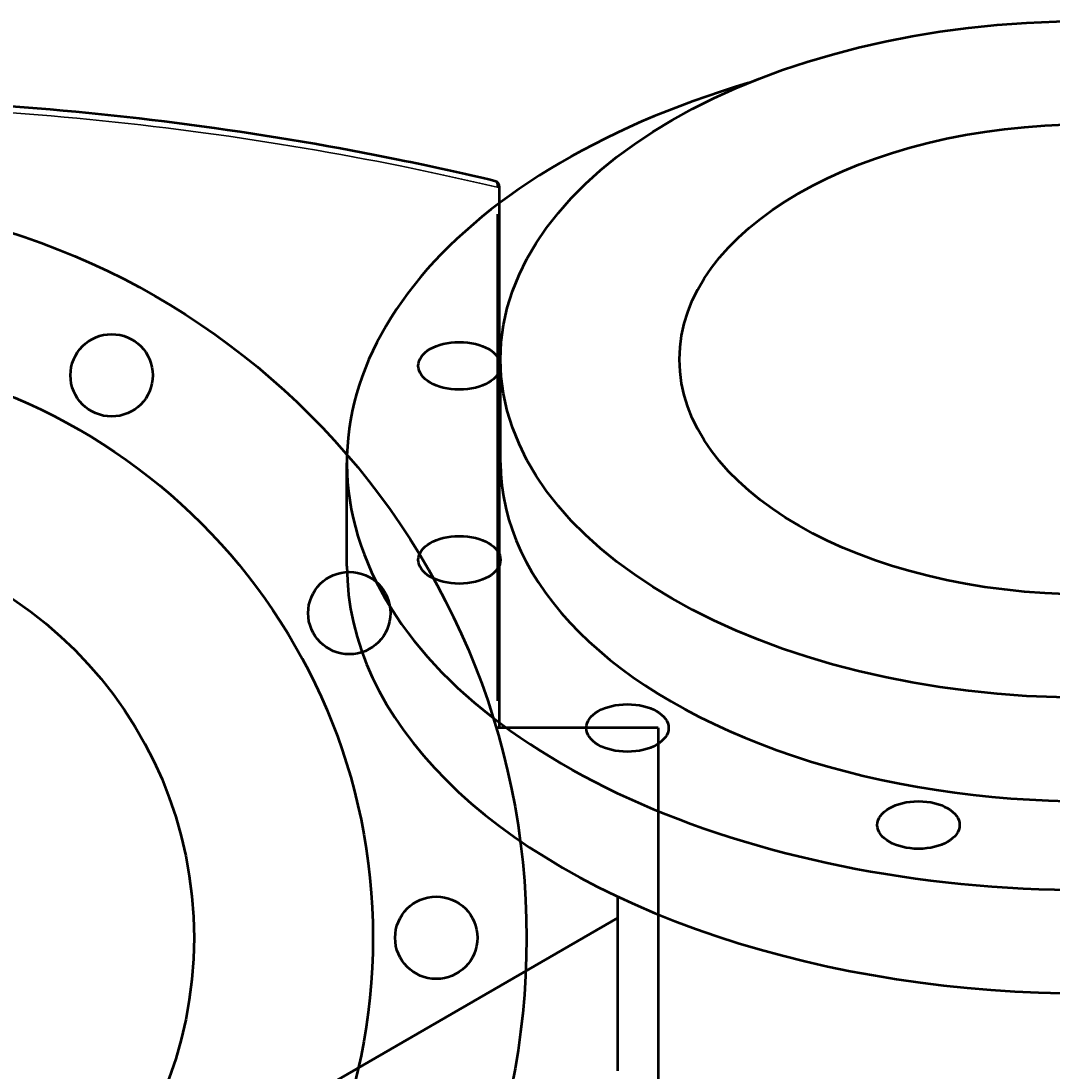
# Model space of a CAD drawing. Header units: millimetres. Extents: x -634 to 1181, y -305 to 948.
# Tile 12 of 13: x 518 to 843, y 617 to 948. Entities that reach past the tile are written whole.
import ezdxf

# ---------------------------------------------------------------- set-up
doc = ezdxf.new("R2010")
doc.units = ezdxf.units.MM
for name, color, linetype, lineweight in [('Dimension (ANSI)', 7, 'Continuous', 25), ('Visible (ANSI)', 7, 'Continuous', 50), ('Visible Narrow (ANSI)', 7, 'Continuous', 35)]:
    doc.layers.add(name, color=color, linetype=linetype, lineweight=lineweight)
doc.styles.add('Note Text (ANSI)', font='tahoma.ttf')
doc.dimstyles.new('Default - mm (ANSI)', dxfattribs={"dimtxt": 2.4, "dimasz": 2.5, "dimexe": 3.175, "dimexo": 1.6002, "dimgap": 0.8, "dimtad": 0, "dimtoh": 1, "dimdec": 0, "dimrnd": 1e-08, "dimzin": 4, "dimdsep": 46, "dimtxsty": 'Note Text (ANSI)', "dimcen": 0.09, "dimdle": 10, "dimclrd": 256, "dimclre": 256, "dimclrt": 5, "dimadec": 1, "dimazin": 1, "dimtfac": 1.27, "dimtofl": 0, "dimtmove": 0, "dimatfit": 3, "dimfxl": 1, "dimtolj": 1, "dimtzin": 4, "dimlwd": -1, "dimlwe": -1, "dimarcsym": 0})

# ---------------------------------------------------------------- blocks, each defined once
blk = doc.blocks.new('*D8')
at = {"layer": 'Defpoints', "color": 0, "transparency": 16777216}
for p in [(313.41, 852.46), (574.05, 464.96)]:
    blk.add_point(p, dxfattribs=at)
at = {"layer": 'Dimension (ANSI)', "transparency": 16777216}
for p, q in [((330.48, 827.1), (314.81, 850.39)), ((327.31, 827.1), (330.48, 827.1))]:
    blk.add_line(p, q, dxfattribs=at)
blk.add_solid([(315.16, 850.62), (314.46, 850.16), (313.41, 852.46)], dxfattribs=at)
at = {"layer": 'Dimension (ANSI)', "color": 5, "transparency": 16777216, "insert": (318.75, 828.39), "char_height": 2.4, "attachment_point": 1, "style": 'Note Text (ANSI)'}
blk.add_mtext('\\A1;∅467', dxfattribs=at)

msp = doc.modelspace()

# ---------------------------------------------------------------- linework, layer by layer
at = {"layer": 'Visible (ANSI)'}
for p, q in [((668.73, 724.96), (668.73, 895.63)), ((669.02, 808.62), (669.02, 841.28)), ((620.52, 775.96), (620.52, 808.62)), ((718.73, 724.96), (667.94, 724.96)), ((718.73, 724.96), (718.73, 592.46)), ((706.02, 616.66), (706.02, 671.69)), ((527.53, 561.93), (706.02, 664.98))]:
    msp.add_line(p, q, dxfattribs=at)
for centre, radius in [((443.73, 658.71), 233.5), ((546.23, 836.25), 13), ((443.73, 658.71), 185), ((443.73, 658.71), 128.5), ((621.27, 761.21), 13), ((648.73, 658.71), 13)]:
    msp.add_circle(centre, radius, dxfattribs=at)
msp.add_arc((666.73, 895.63), 2, 0, 76.6591, dxfattribs=at)
for centre, major_axis in [((854.02, 841.28), (185, 0)), ((854.02, 841.28), (128.5, 0)), ((656.01, 839.26), (13, 0)), ((656.01, 777.99), (13, 0)), ((709.07, 724.93), (13, 0)), ((800.97, 694.3), (13, 0))]:
    msp.add_ellipse(centre, major_axis=major_axis, ratio=0.57735, dxfattribs=at)
for centre, major_axis, start_param, end_param in [((854.02, 808.62), (-233.5, 0), 5.187029, 10.520935), ((854.02, 808.62), (-185, 0), 0, 3.141593), ((854.02, 775.96), (-233.5, 0), 0, 3.141593)]:
    msp.add_ellipse(centre, major_axis=major_axis, ratio=0.57735, start_param=start_param, end_param=end_param, dxfattribs=at)
msp.add_open_spline([(667.19, 897.58), (657.4, 899.9), (647.23, 902.15), (617.11, 908.28), (596.33, 911.87), (553.94, 917.65), (532.4, 919.9), (488.48, 922.93), (466.11, 923.71), (443.73, 923.71), (421.36, 923.71), (398.98, 922.93), (355.07, 919.9), (333.53, 917.65), (288.3, 911.48), (264.92, 907.32), (235.29, 901.05), (227.67, 899.33), (220.27, 897.58)], degree=3, knots=[7.099117, 7.099117, 7.099117, 7.099117, 10.849335, 10.849335, 17.835652, 17.835652, 24.534451, 24.534451, 31.233256, 31.233256, 31.233256, 37.93206, 37.93206, 44.630859, 44.630859, 52.532671, 52.532671, 55.367397, 55.367397, 55.367397, 55.367397], dxfattribs=at)
at = {"layer": 'Visible Narrow (ANSI)'}
for p, q in [((668.73, 895.63), (668.02, 895.63)), ((667.94, 887.1), (667.94, 733.5))]:
    msp.add_line(p, q, dxfattribs=at)
msp.add_ellipse((666.73, 895.63), major_axis=(0.46, 1.95), ratio=0.595476, start_param=4.9242, end_param=6.21166, dxfattribs=at)
msp.add_open_spline([(218.73, 895.45), (226.41, 897.26), (234.32, 899.04), (264.32, 905.36), (287.78, 909.5), (333.16, 915.66), (354.77, 917.9), (398.83, 920.93), (421.28, 921.71), (443.73, 921.71), (466.18, 921.71), (488.63, 920.93), (532.7, 917.9), (554.31, 915.66), (596.84, 909.89), (617.69, 906.31), (647.91, 900.2), (658.12, 897.95), (667.94, 895.63)], degree=3, knots=[-55.467776, -55.467776, -55.467776, -55.467776, -52.532671, -52.532671, -44.630859, -44.630859, -37.93206, -37.93206, -31.233256, -31.233256, -31.233256, -24.534451, -24.534451, -17.835652, -17.835652, -10.849335, -10.849335, -7.099117, -7.099117, -7.099117, -7.099117], dxfattribs=at)

# ---------------------------------------------------------------- dimensions: what is measured, and where the dimension line sits
at = {"layer": 'Dimension (ANSI)'}
dim = msp.add_diameter_dim_2p(p1=(574.05, 464.96), p2=(313.41, 852.46), dimstyle='Default - mm (ANSI)', override={"dimgap": 0.8, "dimtih": 1, "dimdec": 0, "dimlfac": 1, "dimtol": 0, "dimlim": 0, "dimtp": 0, "dimtm": 0, "dimtdec": 2}, dxfattribs=at)
dim.commit()
dim.dimension.update_dxf_attribs({"geometry": '*D8', "text_midpoint": (322.63, 827.1), "dimtype": 163})

doc.saveas('drawing.dxf')
